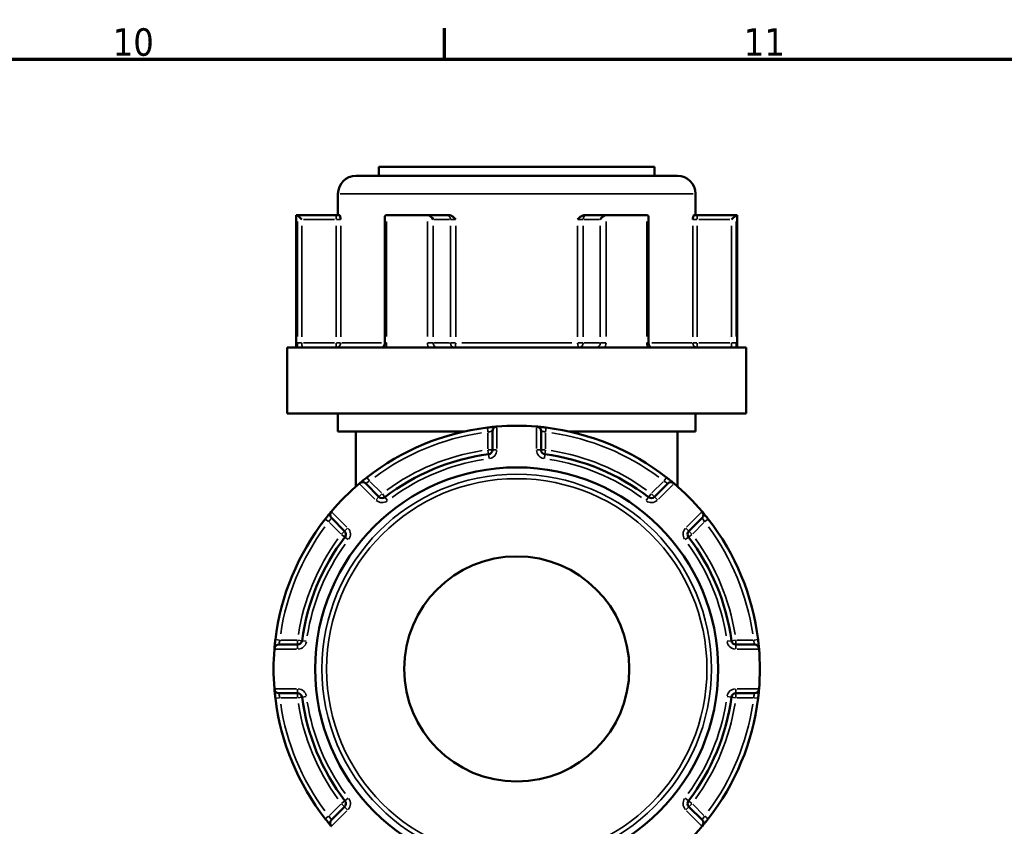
# Model space of a CAD drawing. Header units: millimetres. Extents: x 0 to 893, y 0 to 988.
# Tile 11 of 20: x 654 to 763, y 489 to 578. Entities that reach past the tile are written whole.
import ezdxf

# ---------------------------------------------------------------- set-up
doc = ezdxf.new("R2010")
doc.units = ezdxf.units.MM
for name, color, linetype, lineweight in [('Border (ANSI)', 7, 'Continuous', 70), ('Visible (ANSI)', 7, 'Continuous', 50), ('Visible Narrow (ANSI)', 7, 'Continuous', 35)]:
    doc.layers.add(name, color=color, linetype=linetype, lineweight=lineweight)
doc.styles.add('Note Text (ANSI)', font='tahoma.ttf')

# ---------------------------------------------------------------- blocks, each defined once
blk = doc.blocks.new('Borders Default Border')
at = {"layer": 'Border (ANSI)'}
blk.add_line((700.83, 574), (700.83, 577.45), dxfattribs=at)
at = {"layer": 'Border (ANSI)', "flags": 128}
blk.add_lwpolyline([(20, 20), (20, 574), (821, 574), (821, 20), (20, 20)], dxfattribs=at)
at = {"layer": 'Border (ANSI)', "char_height": 3.048, "attachment_point": 7, "style": 'Note Text (ANSI)'}
for s, insert in [('10', (663.96, 574.34)), ('11', (734.04, 574.4))]:
    blk.add_mtext(s, dxfattribs=dict(at, insert=insert))

msp = doc.modelspace()

# ---------------------------------------------------------------- linework, layer by layer
at = {"layer": 'Visible (ANSI)'}
for p, q in [((693.532, 562.061), (724.132, 562.061)), ((693.532, 562.061), (693.532, 561.061)), ((724.132, 562.061), (724.132, 561.061)), ((690.982, 561.061), (726.682, 561.061)), ((688.982, 559.061), (688.982, 556.711)), ((728.682, 559.061), (728.682, 556.711)), ((684.332, 556.711), (684.466, 556.711)), ((684.332, 556.711), (684.332, 542.011)), ((688.796, 556.711), (684.466, 556.711)), ((684.472, 556.708), (684.969, 556.211)), ((689.157, 556.711), (688.796, 556.711)), ((694.432, 556.711), (698.866, 556.711)), ((701.031, 556.711), (698.866, 556.711)), ((701.27, 556.711), (701.031, 556.711)), ((716.633, 556.711), (716.395, 556.711)), ((718.798, 556.711), (716.633, 556.711)), ((718.798, 556.711), (723.232, 556.711)), ((728.868, 556.711), (728.508, 556.711)), ((733.198, 556.711), (728.868, 556.711)), ((733.193, 556.708), (732.695, 556.211)), ((733.198, 556.711), (733.332, 556.711)), ((733.332, 556.711), (733.332, 542.011)), ((694.184, 556.461), (694.184, 542.511)), ((723.481, 542.511), (723.481, 556.461)), ((683.332, 542.011), (734.332, 542.011)), ((683.332, 542.011), (683.332, 534.661)), ((734.332, 542.011), (734.332, 534.661)), ((683.332, 534.661), (734.332, 534.661)), ((688.982, 534.661), (688.982, 532.661)), ((728.682, 534.661), (728.682, 532.661)), ((688.982, 532.661), (702.944, 532.661)), ((690.982, 532.661), (690.982, 526.569)), ((706.132, 532.719), (706.132, 530.648)), ((711.532, 530.648), (711.532, 532.719)), ((714.721, 532.661), (728.682, 532.661)), ((726.682, 532.661), (726.682, 526.569)), ((693.532, 525.429), (692.068, 526.894)), ((725.597, 526.894), (724.132, 525.429)), ((688.249, 523.075), (689.714, 521.611)), ((727.95, 521.611), (729.415, 523.075)), ((684.495, 509.011), (682.424, 509.011)), ((735.241, 509.011), (733.169, 509.011)), ((682.424, 503.611), (684.495, 503.611)), ((733.169, 503.611), (735.241, 503.611)), ((689.714, 491.011), (688.249, 489.546)), ((729.415, 489.546), (727.95, 491.011))]:
    msp.add_line(p, q, dxfattribs=at)
for radius in [22.378, 12.5]:
    msp.add_circle((708.832, 506.311), radius, dxfattribs=at)
for centre, radius, start, end in [((690.982, 559.061), 2, 90, 180), ((726.682, 559.061), 2, 0, 90), ((708.832, 506.311), 27, 96.93566, 128.06434), ((706.632, 532.719), 0.5, 94.76211, 180), ((708.832, 506.311), 27, 85.32627, 94.67373), ((711.032, 532.719), 0.5, 0, 85.23789), ((708.832, 506.311), 27, 51.93566, 83.06434), ((705.632, 530.648), 0.5, 277.49062, 0), ((712.032, 530.648), 0.5, 180, 262.50938), ((708.832, 506.311), 24.047, 97.49062, 127.50938), ((708.832, 506.311), 24.047, 52.49062, 82.50938), ((708.832, 506.311), 27, 130.32627, 139.67373), ((691.714, 526.54), 0.5, 45, 130.23789), ((725.95, 526.54), 0.5, 49.76211, 135), ((708.832, 506.311), 27, 40.32627, 49.67373), ((693.886, 525.783), 0.5, 225, 307.50938), ((723.779, 525.783), 0.5, 232.49062, 315), ((708.832, 506.311), 27, 141.93566, 173.06434), ((688.603, 523.429), 0.5, 139.76211, 225), ((729.062, 523.429), 0.5, 315, 40.23789), ((708.832, 506.311), 27, 6.93566, 38.06434), ((689.361, 521.257), 0.5, 322.49062, 45), ((728.304, 521.257), 0.5, 135, 217.50938), ((708.832, 506.311), 24.047, 142.49062, 172.50938), ((708.832, 506.311), 24.047, 7.49062, 37.50938), ((708.832, 506.311), 27, 175.32627, 184.67373), ((682.424, 508.511), 0.5, 90, 175.23789), ((684.495, 509.511), 0.5, 270, 352.50938), ((733.169, 509.511), 0.5, 187.49062, 270), ((735.241, 508.511), 0.5, 4.76211, 90), ((708.832, 506.311), 27, 355.32627, 4.67373), ((682.424, 504.111), 0.5, 184.76211, 270), ((708.832, 506.311), 27, 186.93566, 218.06434), ((684.495, 503.111), 0.5, 7.49062, 90), ((708.832, 506.311), 24.047, 187.49062, 217.50938), ((708.832, 506.311), 24.047, 322.49062, 352.50938), ((708.832, 506.311), 27, 321.93566, 353.06434), ((733.169, 503.111), 0.5, 90, 172.50938), ((735.241, 504.111), 0.5, 270, 355.23789), ((689.361, 491.365), 0.5, 315, 37.50938), ((728.304, 491.365), 0.5, 142.49062, 225), ((688.603, 489.193), 0.5, 135, 220.23789), ((708.832, 506.311), 27, 310.32627, 319.67373), ((729.062, 489.193), 0.5, 319.76211, 45)]:
    msp.add_arc(centre, radius, start, end, dxfattribs=at)
for centre, major_axis, start_param, end_param in [((694.684, 556.211), (-0.433, 0.433), 5.8664565, 6.8067841), ((699.118, 556.211), (0.433, -0.433), 1.0471976, 2.5111239), ((718.547, 556.211), (-0.433, -0.433), 3.7720614, 5.2359878), ((722.981, 556.211), (0.433, 0.433), 5.7595865, 6.6999141)]:
    msp.add_ellipse(centre, major_axis=major_axis, ratio=0.5773503, start_param=start_param, end_param=end_param, dxfattribs=at)
for points in [[(684.466, 556.711), (684.468, 556.711), (684.47, 556.71), (684.472, 556.708)], [(694.389, 556.708), (694.404, 556.71), (694.418, 556.711), (694.432, 556.711)], [(698.866, 556.711), (698.882, 556.711), (698.899, 556.71), (698.915, 556.708)], [(718.749, 556.708), (718.766, 556.71), (718.782, 556.711), (718.798, 556.711)], [(723.232, 556.711), (723.247, 556.711), (723.261, 556.71), (723.276, 556.708)], [(733.193, 556.708), (733.194, 556.71), (733.196, 556.711), (733.198, 556.711)], [(706.632, 533.221), (706.619, 533.22), (706.605, 533.219), (706.591, 533.218)], [(711.074, 533.218), (711.06, 533.219), (711.046, 533.22), (711.032, 533.221)], [(691.391, 526.922), (691.381, 526.913), (691.37, 526.904), (691.36, 526.895)], [(726.305, 526.895), (726.295, 526.904), (726.284, 526.913), (726.273, 526.922)], [(688.248, 523.784), (688.239, 523.773), (688.23, 523.763), (688.221, 523.752)], [(729.443, 523.752), (729.434, 523.763), (729.425, 523.773), (729.416, 523.784)], [(681.925, 508.552), (681.924, 508.538), (681.923, 508.525), (681.922, 508.511)], [(735.743, 508.511), (735.741, 508.525), (735.74, 508.538), (735.739, 508.552)], [(681.922, 504.111), (681.923, 504.097), (681.924, 504.083), (681.925, 504.069)], [(735.739, 504.069), (735.74, 504.083), (735.741, 504.097), (735.743, 504.111)], [(688.221, 488.87), (688.23, 488.859), (688.239, 488.849), (688.248, 488.838)], [(729.416, 488.838), (729.425, 488.849), (729.434, 488.859), (729.443, 488.87)]]:
    msp.add_open_spline(points, degree=3, dxfattribs=at)
for points, knots in [([(689.157, 556.711), (689.168, 556.711), (689.18, 556.694), (689.208, 556.625), (689.223, 556.564), (689.253, 556.419), (689.27, 556.319), (689.288, 556.212), (689.288, 556.212), (689.288, 556.211)], [0.23679648, 0.23679648, 0.23679648, 0.23679648, 0.25842701, 0.25842701, 0.28804741, 0.28804741, 0.330048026, 0.330048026, 0.330344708, 0.330344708, 0.330344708, 0.330344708]), ([(701.27, 556.711), (701.349, 556.711), (701.428, 556.694), (701.606, 556.625), (701.695, 556.564), (701.873, 556.419), (701.967, 556.319), (702.066, 556.212), (702.067, 556.212), (702.068, 556.211)], [0.236796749, 0.236796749, 0.236796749, 0.236796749, 0.258427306, 0.258427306, 0.288047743, 0.288047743, 0.330048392, 0.330048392, 0.330345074, 0.330345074, 0.330345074, 0.330345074]), ([(715.597, 556.211), (715.598, 556.212), (715.598, 556.212), (715.698, 556.319), (715.791, 556.419), (715.969, 556.564), (716.059, 556.625), (716.237, 556.694), (716.315, 556.711), (716.395, 556.711)], [-0.000316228, -0.000316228, -0.000316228, -0.000316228, 0, 0, 0.044767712, 0.044767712, 0.076339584, 0.076339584, 0.099395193, 0.099395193, 0.099395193, 0.099395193]), ([(728.376, 556.211), (728.376, 556.212), (728.376, 556.212), (728.395, 556.319), (728.412, 556.419), (728.442, 556.564), (728.457, 556.625), (728.485, 556.694), (728.496, 556.711), (728.508, 556.711)], [-0.000316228, -0.000316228, -0.000316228, -0.000316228, 0, 0, 0.044767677, 0.044767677, 0.076339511, 0.076339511, 0.099395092, 0.099395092, 0.099395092, 0.099395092]), ([(693.882, 542.011), (693.899, 542.011), (693.916, 542.014), (693.961, 542.032), (693.987, 542.047), (694.04, 542.095), (694.066, 542.126), (694.112, 542.198), (694.131, 542.239), (694.161, 542.326), (694.172, 542.374), (694.182, 542.451), (694.184, 542.481), (694.184, 542.511)], [0.15574903, 0.15574903, 0.15574903, 0.15574903, 0.18730041, 0.18730041, 0.21885178, 0.21885178, 0.24759391, 0.24759391, 0.27342656, 0.27342656, 0.2985113, 0.2985113, 0.31350591, 0.31350591, 0.31350591, 0.31350591]), ([(723.481, 542.511), (723.481, 542.462), (723.486, 542.412), (723.505, 542.319), (723.519, 542.275), (723.555, 542.195), (723.576, 542.159), (723.621, 542.099), (723.645, 542.075), (723.694, 542.037), (723.717, 542.025), (723.754, 542.013), (723.769, 542.011), (723.783, 542.011)], [0.63188605, 0.63188605, 0.63188605, 0.63188605, 0.6567458, 0.6567458, 0.68167517, 0.68167517, 0.70694046, 0.70694046, 0.73333973, 0.73333973, 0.76349454, 0.76349454, 0.78964292, 0.78964292, 0.78964292, 0.78964292]), ([(706.591, 533.218), (706.591, 533.218), (706.509, 533.211), (706.246, 533.187), (706.088, 533.172), (705.804, 533.141), (705.688, 533.127), (705.572, 533.113)], [-0.15751354, -0.15751354, -0.15751354, -0.15751354, -0.08933205, -0.08933205, -0.03435848, -0.03435848, 0, 0, 0, 0]), ([(712.093, 533.113), (712.05, 533.118), (712.008, 533.123), (711.788, 533.149), (711.617, 533.167), (711.364, 533.192), (711.271, 533.201), (711.152, 533.211), (711.114, 533.214), (711.08, 533.217), (711.074, 533.218), (711.074, 533.218)], [-0.15751281, -0.15751281, -0.15751281, -0.15751281, -0.14497947, -0.14497947, -0.0918884, -0.0918884, -0.05104911, -0.05104911, -0.01963427, -0.01963427, 0, 0, 0, 0]), ([(692.186, 527.568), (692.155, 527.545), (692.125, 527.521), (691.953, 527.385), (691.817, 527.275), (691.618, 527.112), (691.545, 527.051), (691.452, 526.973), (691.423, 526.948), (691.396, 526.926), (691.391, 526.922), (691.391, 526.922)], [-0.15751275, -0.15751275, -0.15751275, -0.15751275, -0.14614787, -0.14614787, -0.09262893, -0.09262893, -0.05146052, -0.05146052, -0.01979251, -0.01979251, 0, 0, 0, 0]), ([(726.273, 526.922), (726.273, 526.922), (726.27, 526.924), (726.24, 526.95), (726.162, 527.016), (725.954, 527.188), (725.842, 527.28), (725.641, 527.441), (725.56, 527.505), (725.479, 527.568)], [-0.15751415, -0.15751415, -0.15751415, -0.15751415, -0.14237321, -0.14237321, -0.07909623, -0.07909623, -0.03042163, -0.03042163, 0, 0, 0, 0]), ([(688.221, 523.752), (688.221, 523.752), (688.219, 523.749), (688.193, 523.718), (688.127, 523.64), (687.955, 523.433), (687.863, 523.32), (687.703, 523.12), (687.638, 523.039), (687.575, 522.958)], [-0.15751415, -0.15751415, -0.15751415, -0.15751415, -0.14237321, -0.14237321, -0.07909623, -0.07909623, -0.03042163, -0.03042163, 0, 0, 0, 0]), ([(730.09, 522.958), (730.066, 522.988), (730.042, 523.018), (729.906, 523.19), (729.797, 523.326), (729.633, 523.525), (729.573, 523.598), (729.494, 523.691), (729.47, 523.72), (729.448, 523.747), (729.443, 523.752), (729.443, 523.752)], [-0.15751275, -0.15751275, -0.15751275, -0.15751275, -0.14614787, -0.14614787, -0.09262893, -0.09262893, -0.05146052, -0.05146052, -0.01979251, -0.01979251, 0, 0, 0, 0]), ([(682.03, 509.571), (682.025, 509.529), (682.02, 509.487), (681.994, 509.267), (681.976, 509.095), (681.951, 508.843), (681.943, 508.75), (681.932, 508.63), (681.929, 508.593), (681.926, 508.559), (681.925, 508.552), (681.925, 508.552)], [-0.15751281, -0.15751281, -0.15751281, -0.15751281, -0.14497947, -0.14497947, -0.0918884, -0.0918884, -0.05104911, -0.05104911, -0.01963427, -0.01963427, 0, 0, 0, 0]), ([(735.739, 508.552), (735.739, 508.552), (735.733, 508.634), (735.708, 508.897), (735.693, 509.055), (735.662, 509.339), (735.649, 509.455), (735.635, 509.571)], [-0.15751354, -0.15751354, -0.15751354, -0.15751354, -0.08933205, -0.08933205, -0.03435848, -0.03435848, 0, 0, 0, 0]), ([(681.925, 504.069), (681.925, 504.069), (681.932, 503.987), (681.956, 503.724), (681.972, 503.567), (682.002, 503.282), (682.016, 503.166), (682.03, 503.05)], [-0.15751354, -0.15751354, -0.15751354, -0.15751354, -0.08933205, -0.08933205, -0.03435848, -0.03435848, 0, 0, 0, 0]), ([(735.635, 503.05), (735.64, 503.093), (735.645, 503.135), (735.671, 503.355), (735.689, 503.527), (735.714, 503.779), (735.722, 503.872), (735.733, 503.992), (735.736, 504.029), (735.739, 504.063), (735.739, 504.069), (735.739, 504.069)], [-0.15751281, -0.15751281, -0.15751281, -0.15751281, -0.14497947, -0.14497947, -0.0918884, -0.0918884, -0.05104911, -0.05104911, -0.01963427, -0.01963427, 0, 0, 0, 0]), ([(687.575, 489.664), (687.598, 489.634), (687.622, 489.603), (687.758, 489.432), (687.868, 489.295), (688.031, 489.097), (688.092, 489.024), (688.17, 488.93), (688.195, 488.901), (688.217, 488.875), (688.221, 488.87), (688.221, 488.87)], [-0.15751275, -0.15751275, -0.15751275, -0.15751275, -0.14614787, -0.14614787, -0.09262893, -0.09262893, -0.05146052, -0.05146052, -0.01979251, -0.01979251, 0, 0, 0, 0]), ([(729.443, 488.87), (729.443, 488.87), (729.446, 488.873), (729.472, 488.904), (729.538, 488.982), (729.709, 489.189), (729.802, 489.302), (729.962, 489.502), (730.026, 489.583), (730.09, 489.664)], [-0.15751415, -0.15751415, -0.15751415, -0.15751415, -0.14237321, -0.14237321, -0.07909623, -0.07909623, -0.03042163, -0.03042163, 0, 0, 0, 0])]:
    msp.add_open_spline(points, degree=3, knots=knots, dxfattribs=at)
at = {"layer": 'Visible Narrow (ANSI)'}
for p, q in [((728.438, 559.061), (689.227, 559.061)), ((688.796, 556.709), (688.796, 556.25)), ((728.868, 556.25), (728.868, 556.709)), ((684.472, 555.998), (684.472, 543.221)), ((684.969, 543.196), (684.969, 555.526)), ((685.161, 556.211), (688.605, 556.211)), ((688.796, 555.526), (688.796, 543.196)), ((688.831, 556.211), (689.281, 556.211)), ((689.288, 543.196), (689.288, 555.526)), ((694.389, 543.221), (694.389, 555.998)), ((698.915, 555.998), (698.915, 543.221)), ((699.551, 543.196), (699.551, 555.526)), ((699.646, 556.211), (701.369, 556.211)), ((701.464, 555.526), (701.464, 543.196)), ((701.483, 556.211), (702.034, 556.211)), ((702.068, 543.196), (702.068, 555.526)), ((715.597, 555.526), (715.597, 543.196)), ((715.63, 556.211), (716.182, 556.211)), ((716.2, 543.196), (716.2, 555.526)), ((716.296, 556.211), (718.018, 556.211)), ((718.114, 555.526), (718.114, 543.196)), ((718.749, 543.221), (718.749, 555.998)), ((723.276, 555.998), (723.276, 543.221)), ((728.376, 555.526), (728.376, 543.196)), ((728.383, 556.211), (728.834, 556.211)), ((728.868, 543.196), (728.868, 555.526)), ((729.06, 556.211), (732.504, 556.211)), ((732.695, 555.526), (732.695, 543.196)), ((733.193, 543.221), (733.193, 555.998)), ((684.933, 542.511), (684.477, 542.511)), ((688.605, 542.511), (685.161, 542.511)), ((688.796, 542.472), (688.796, 542.012)), ((689.281, 542.511), (688.831, 542.511)), ((689.394, 542.511), (693.811, 542.511)), ((694.37, 542.511), (694.184, 542.511)), ((699.531, 542.511), (698.949, 542.511)), ((701.369, 542.511), (699.646, 542.511)), ((702.034, 542.511), (701.483, 542.511)), ((702.721, 542.511), (714.944, 542.511)), ((716.182, 542.511), (715.63, 542.511)), ((718.018, 542.511), (716.296, 542.511)), ((718.715, 542.511), (718.133, 542.511)), ((723.48, 542.511), (723.294, 542.511)), ((723.853, 542.511), (728.27, 542.511)), ((728.834, 542.511), (728.383, 542.511)), ((728.868, 542.012), (728.868, 542.472)), ((732.504, 542.511), (729.06, 542.511)), ((733.187, 542.511), (732.732, 542.511)), ((705.572, 533.112), (705.628, 532.656)), ((705.632, 532.518), (705.632, 530.746)), ((706.632, 530.777), (706.632, 533.092)), ((711.032, 533.092), (711.032, 530.777)), ((712.032, 530.746), (712.032, 532.518)), ((712.037, 532.656), (712.092, 533.112)), ((705.637, 530.609), (705.697, 530.154)), ((706.131, 530.648), (705.672, 530.648)), ((706.593, 530.648), (706.134, 530.648)), ((711.531, 530.648), (711.072, 530.648)), ((711.993, 530.648), (711.534, 530.648)), ((711.967, 530.154), (712.027, 530.609)), ((705.698, 530.151), (705.758, 529.695)), ((711.907, 529.695), (711.967, 530.151)), ((692.47, 527.206), (692.186, 527.567)), ((693.816, 525.852), (692.563, 527.105)), ((725.101, 527.105), (723.848, 525.852)), ((725.478, 527.567), (725.195, 527.206)), ((691.45, 526.804), (693.088, 525.166)), ((724.577, 525.166), (726.214, 526.804)), ((693.531, 525.428), (693.207, 525.103)), ((693.858, 525.755), (693.534, 525.43)), ((694.19, 525.387), (693.91, 525.751)), ((694.471, 525.02), (694.191, 525.385)), ((723.473, 525.385), (723.194, 525.02)), ((723.755, 525.751), (723.475, 525.387)), ((724.131, 525.43), (723.806, 525.755)), ((724.458, 525.103), (724.133, 525.428)), ((687.576, 522.957), (687.937, 522.674)), ((689.977, 522.055), (688.339, 523.693)), ((729.325, 523.693), (727.688, 522.055)), ((729.727, 522.674), (730.089, 522.957)), ((688.038, 522.58), (689.291, 521.327)), ((689.713, 521.61), (689.388, 521.285)), ((690.04, 521.936), (689.715, 521.612)), ((727.949, 521.612), (727.625, 521.936)), ((728.276, 521.285), (727.952, 521.61)), ((728.374, 521.327), (729.627, 522.58)), ((689.392, 521.233), (689.756, 520.954)), ((689.758, 520.952), (690.123, 520.672)), ((727.542, 520.672), (727.906, 520.952)), ((727.909, 520.954), (728.273, 521.233)), ((682.487, 509.516), (682.031, 509.571)), ((735.633, 509.571), (735.177, 509.516)), ((682.051, 508.511), (684.366, 508.511)), ((684.397, 509.511), (682.625, 509.511)), ((684.495, 509.472), (684.495, 509.012)), ((684.495, 509.009), (684.495, 508.55)), ((684.989, 509.446), (684.534, 509.506)), ((685.448, 509.386), (684.992, 509.445)), ((732.672, 509.445), (732.217, 509.386)), ((733.131, 509.506), (732.675, 509.446)), ((733.169, 509.012), (733.169, 509.472)), ((733.169, 508.55), (733.169, 509.009)), ((735.04, 509.511), (733.268, 509.511)), ((733.298, 508.511), (735.614, 508.511)), ((684.366, 504.111), (682.051, 504.111)), ((735.614, 504.111), (733.298, 504.111)), ((682.031, 503.051), (682.487, 503.106)), ((682.625, 503.111), (684.397, 503.111)), ((684.495, 504.072), (684.495, 503.612)), ((684.495, 503.609), (684.495, 503.15)), ((684.534, 503.116), (684.989, 503.176)), ((684.992, 503.176), (685.448, 503.236)), ((732.217, 503.236), (732.672, 503.176)), ((732.675, 503.176), (733.131, 503.116)), ((733.169, 503.612), (733.169, 504.072)), ((733.169, 503.15), (733.169, 503.609)), ((733.268, 503.111), (735.04, 503.111)), ((735.177, 503.106), (735.633, 503.051)), ((689.291, 491.295), (688.038, 490.042)), ((689.388, 491.337), (689.713, 491.012)), ((689.756, 491.668), (689.392, 491.388)), ((689.715, 491.01), (690.04, 490.685)), ((690.123, 491.95), (689.758, 491.67)), ((727.906, 491.67), (727.542, 491.95)), ((727.625, 490.685), (727.949, 491.01)), ((728.273, 491.388), (727.909, 491.668)), ((727.952, 491.012), (728.276, 491.337)), ((729.627, 490.042), (728.374, 491.295)), ((687.937, 489.948), (687.576, 489.665)), ((688.339, 488.929), (689.977, 490.567)), ((727.688, 490.567), (729.325, 488.929)), ((730.089, 489.665), (729.727, 489.948))]:
    msp.add_line(p, q, dxfattribs=at)
for radius in [21.625, 21.126]:
    msp.add_circle((708.832, 506.311), radius, dxfattribs=at)
for centre, radius, start, end in [((708.832, 506.311), 26.5, 98.4921, 126.5079), ((708.832, 506.311), 26.5, 53.4921, 81.5079), ((708.832, 506.311), 24.547, 98.99156, 126.00844), ((705.632, 530.648), 1, 281.61609, 355.87453), ((712.032, 530.648), 1, 184.12547, 258.38391), ((708.832, 506.311), 24.547, 53.99156, 81.00844), ((708.832, 506.311), 23.547, 98.99156, 126.00844), ((708.832, 506.311), 23.547, 53.99156, 81.00844), ((693.886, 525.783), 1, 229.12547, 303.38391), ((723.779, 525.783), 1, 236.61609, 310.87453), ((708.832, 506.311), 26.5, 143.4921, 171.5079), ((689.361, 521.257), 1, 326.61609, 40.87453), ((728.304, 521.257), 1, 139.12547, 213.38391), ((708.832, 506.311), 26.5, 8.4921, 36.5079), ((708.832, 506.311), 24.547, 143.99156, 171.00844), ((708.832, 506.311), 24.547, 8.99156, 36.00844), ((708.832, 506.311), 23.547, 143.99156, 171.00844), ((708.832, 506.311), 23.547, 8.99156, 36.00844), ((684.495, 509.511), 1, 274.12547, 348.38391), ((733.169, 509.511), 1, 191.61609, 265.87453), ((684.495, 503.111), 1, 11.61609, 85.87453), ((733.169, 503.111), 1, 94.12547, 168.38391), ((708.832, 506.311), 26.5, 188.4921, 216.5079), ((708.832, 506.311), 24.547, 188.99156, 216.00844), ((708.832, 506.311), 23.547, 188.99156, 216.00844), ((708.832, 506.311), 23.547, 323.99156, 351.00844), ((708.832, 506.311), 24.547, 323.99156, 351.00844), ((708.832, 506.311), 26.5, 323.4921, 351.5079), ((689.361, 491.365), 1, 319.12547, 33.38391), ((728.304, 491.365), 1, 146.61609, 220.87453)]:
    msp.add_arc(centre, radius, start, end, dxfattribs=at)
for centre, major_axis, ratio, start_param, end_param in [((701.031, 556.211), (0, 0.5), 0.8660254, 4.7909288, 6.2046455), ((716.633, 556.211), (0, 0.5), 0.8660254, 0.0785398, 1.4922565), ((688.796, 542.511), (0, -0.5), 0.9845793, 0.0785398, 1.4922565), ((701.897, 542.511), (0, -0.5), 0.8660254, 4.7909288, 6.2046455), ((701.897, 542.511), (0, -0.5), 0.3407884, 0.0785398, 1.4922565), ((715.767, 542.511), (0, -0.5), 0.3407884, 4.7909288, 6.2046455), ((715.767, 542.511), (0, -0.5), 0.8660254, 0.0785398, 1.4922565), ((728.868, 542.511), (0, -0.5), 0.9845793, 4.7909288, 6.2046455)]:
    msp.add_ellipse(centre, major_axis=major_axis, ratio=ratio, start_param=start_param, end_param=end_param, dxfattribs=at)
for points, knots in [([(684.472, 542.511), (684.472, 542.446), (684.473, 542.382), (684.476, 542.217), (684.48, 542.119), (684.486, 542.023), (684.487, 542.017), (684.487, 542.011)], [0.631886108, 0.631886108, 0.631886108, 0.631886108, 0.651250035, 0.651250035, 0.682232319, 0.682232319, 0.684271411, 0.684271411, 0.684271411, 0.684271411]), ([(685.098, 542.011), (685.09, 542.011), (685.083, 542.013), (685.052, 542.029), (685.03, 542.064), (685, 542.159), (684.99, 542.211), (684.977, 542.315), (684.973, 542.364), (684.97, 542.446), (684.969, 542.479), (684.969, 542.511)], [-0.78964304, -0.78964304, -0.78964304, -0.78964304, -0.77486935, -0.77486935, -0.72250929, -0.72250929, -0.68223232, -0.68223232, -0.65125004, -0.65125004, -0.63188611, -0.63188611, -0.63188611, -0.63188611]), ([(694.278, 542.011), (694.31, 542.078), (694.335, 542.149), (694.377, 542.316), (694.389, 542.413), (694.389, 542.511)], [0.261120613, 0.261120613, 0.261120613, 0.261120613, 0.28428582, 0.28428582, 0.313505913, 0.313505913, 0.313505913, 0.313505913]), ([(698.915, 542.511), (698.915, 542.446), (698.921, 542.382), (698.952, 542.217), (698.985, 542.119), (699.035, 542.023), (699.038, 542.017), (699.041, 542.011)], [1.2637721, 1.2637721, 1.2637721, 1.2637721, 1.283139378, 1.283139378, 1.314127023, 1.314127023, 1.316157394, 1.316157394, 1.316157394, 1.316157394]), ([(700.048, 542.011), (700.023, 542.011), (699.999, 542.013), (699.888, 542.029), (699.806, 542.064), (699.686, 542.159), (699.643, 542.211), (699.587, 542.315), (699.57, 542.364), (699.554, 542.446), (699.551, 542.479), (699.551, 542.511)], [-1.42152899, -1.42152899, -1.42152899, -1.42152899, -1.40678008, -1.40678008, -1.35441096, -1.35441096, -1.31412702, -1.31412702, -1.28313938, -1.28313938, -1.2637721, -1.2637721, -1.2637721, -1.2637721]), ([(718.114, 542.511), (718.114, 542.479), (718.111, 542.446), (718.095, 542.364), (718.078, 542.315), (718.022, 542.211), (717.978, 542.159), (717.859, 542.064), (717.776, 542.029), (717.666, 542.013), (717.641, 542.011), (717.616, 542.011)], [0, 0, 0, 0, 0.01936722, 0.01936722, 0.05035476, 0.05035476, 0.09063857, 0.09063857, 0.14300752, 0.14300752, 0.15775689, 0.15775689, 0.15775689, 0.15775689]), ([(718.623, 542.011), (718.626, 542.017), (718.63, 542.023), (718.679, 542.119), (718.713, 542.217), (718.743, 542.382), (718.749, 542.446), (718.749, 542.511)], [-0.052385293, -0.052385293, -0.052385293, -0.052385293, -0.05035476, -0.05035476, -0.019367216, -0.019367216, 0, 0, 0, 0]), ([(723.276, 542.511), (723.276, 542.446), (723.281, 542.382), (723.308, 542.217), (723.337, 542.119), (723.381, 542.023), (723.384, 542.017), (723.387, 542.011)], [0.631886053, 0.631886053, 0.631886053, 0.631886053, 0.651255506, 0.651255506, 0.68224663, 0.68224663, 0.684271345, 0.684271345, 0.684271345, 0.684271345]), ([(732.695, 542.511), (732.695, 542.479), (732.695, 542.446), (732.691, 542.364), (732.687, 542.315), (732.674, 542.211), (732.664, 542.159), (732.634, 542.064), (732.613, 542.029), (732.581, 542.013), (732.574, 542.011), (732.567, 542.011)], [0, 0, 0, 0, 0.01936942, 0.01936942, 0.0503605, 0.0503605, 0.09064889, 0.09064889, 0.14302381, 0.14302381, 0.15775687, 0.15775687, 0.15775687, 0.15775687]), ([(733.177, 542.011), (733.178, 542.017), (733.178, 542.023), (733.184, 542.119), (733.188, 542.217), (733.192, 542.382), (733.193, 542.446), (733.193, 542.511)], [-0.052385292, -0.052385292, -0.052385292, -0.052385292, -0.050360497, -0.050360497, -0.019369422, -0.019369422, 0, 0, 0, 0]), ([(705.632, 532.617), (705.689, 532.631), (705.746, 532.644), (705.886, 532.674), (705.963, 532.689), (706.092, 532.713), (706.132, 532.719), (706.132, 532.719)], [0, 0, 0, 0, 0.03435848, 0.03435848, 0.08933205, 0.08933205, 0.15751354, 0.15751354, 0.15751354, 0.15751354]), ([(711.532, 532.719), (711.532, 532.719), (711.536, 532.719), (711.552, 532.716), (711.57, 532.713), (711.629, 532.703), (711.675, 532.694), (711.799, 532.67), (711.883, 532.652), (711.991, 532.627), (712.012, 532.622), (712.032, 532.617)], [0, 0, 0, 0, 0.01963427, 0.01963427, 0.05104911, 0.05104911, 0.0918884, 0.0918884, 0.14497947, 0.14497947, 0.15751281, 0.15751281, 0.15751281, 0.15751281]), ([(692.068, 526.894), (692.068, 526.894), (692.071, 526.896), (692.084, 526.906), (692.1, 526.916), (692.15, 526.951), (692.188, 526.978), (692.294, 527.049), (692.368, 527.097), (692.461, 527.155), (692.477, 527.165), (692.494, 527.175)], [0, 0, 0, 0, 0.01979251, 0.01979251, 0.05146052, 0.05146052, 0.09262893, 0.09262893, 0.14614787, 0.14614787, 0.15751275, 0.15751275, 0.15751275, 0.15751275]), ([(725.171, 527.175), (725.215, 527.148), (725.259, 527.12), (725.367, 527.051), (725.427, 527.011), (725.538, 526.936), (725.579, 526.906), (725.595, 526.895), (725.597, 526.894), (725.597, 526.894)], [0, 0, 0, 0, 0.03042163, 0.03042163, 0.07909623, 0.07909623, 0.14237321, 0.14237321, 0.15751415, 0.15751415, 0.15751415, 0.15751415]), ([(687.968, 522.649), (687.995, 522.694), (688.023, 522.737), (688.092, 522.845), (688.132, 522.906), (688.207, 523.016), (688.237, 523.057), (688.248, 523.074), (688.249, 523.075), (688.249, 523.075)], [0, 0, 0, 0, 0.03042163, 0.03042163, 0.07909623, 0.07909623, 0.14237321, 0.14237321, 0.15751415, 0.15751415, 0.15751415, 0.15751415]), ([(729.415, 523.075), (729.415, 523.075), (729.417, 523.073), (729.427, 523.059), (729.438, 523.043), (729.473, 522.994), (729.499, 522.955), (729.571, 522.849), (729.618, 522.776), (729.676, 522.682), (729.686, 522.666), (729.696, 522.649)], [0, 0, 0, 0, 0.01979251, 0.01979251, 0.05146052, 0.05146052, 0.09262893, 0.09262893, 0.14614787, 0.14614787, 0.15751275, 0.15751275, 0.15751275, 0.15751275]), ([(682.424, 509.011), (682.424, 509.011), (682.424, 509.014), (682.427, 509.031), (682.43, 509.049), (682.441, 509.108), (682.449, 509.153), (682.473, 509.277), (682.491, 509.362), (682.516, 509.469), (682.521, 509.49), (682.526, 509.511)], [0, 0, 0, 0, 0.01963427, 0.01963427, 0.05104911, 0.05104911, 0.0918884, 0.0918884, 0.14497947, 0.14497947, 0.15751281, 0.15751281, 0.15751281, 0.15751281]), ([(735.138, 509.511), (735.152, 509.454), (735.165, 509.397), (735.196, 509.258), (735.211, 509.18), (735.234, 509.051), (735.241, 509.011), (735.241, 509.011)], [0, 0, 0, 0, 0.03435848, 0.03435848, 0.08933205, 0.08933205, 0.15751354, 0.15751354, 0.15751354, 0.15751354]), ([(682.526, 503.111), (682.512, 503.168), (682.499, 503.225), (682.469, 503.364), (682.454, 503.442), (682.43, 503.571), (682.424, 503.611), (682.424, 503.611)], [0, 0, 0, 0, 0.03435848, 0.03435848, 0.08933205, 0.08933205, 0.15751354, 0.15751354, 0.15751354, 0.15751354]), ([(735.241, 503.611), (735.241, 503.611), (735.24, 503.608), (735.237, 503.591), (735.234, 503.573), (735.224, 503.514), (735.216, 503.468), (735.191, 503.344), (735.174, 503.26), (735.148, 503.152), (735.143, 503.132), (735.138, 503.111)], [0, 0, 0, 0, 0.01963427, 0.01963427, 0.05104911, 0.05104911, 0.0918884, 0.0918884, 0.14497947, 0.14497947, 0.15751281, 0.15751281, 0.15751281, 0.15751281]), ([(688.249, 489.546), (688.249, 489.546), (688.248, 489.549), (688.238, 489.563), (688.227, 489.578), (688.192, 489.628), (688.165, 489.667), (688.094, 489.773), (688.046, 489.846), (687.989, 489.939), (687.978, 489.956), (687.968, 489.972)], [0, 0, 0, 0, 0.01979251, 0.01979251, 0.05146052, 0.05146052, 0.09262893, 0.09262893, 0.14614787, 0.14614787, 0.15751275, 0.15751275, 0.15751275, 0.15751275]), ([(729.696, 489.972), (729.669, 489.928), (729.642, 489.884), (729.573, 489.776), (729.533, 489.716), (729.457, 489.605), (729.428, 489.564), (729.416, 489.548), (729.415, 489.546), (729.415, 489.546)], [0, 0, 0, 0, 0.03042163, 0.03042163, 0.07909623, 0.07909623, 0.14237321, 0.14237321, 0.15751415, 0.15751415, 0.15751415, 0.15751415])]:
    msp.add_open_spline(points, degree=3, knots=knots, dxfattribs=at)

# ---------------------------------------------------------------- block references
msp.add_blockref('Borders Default Border', (0, 0))

doc.saveas('drawing.dxf')
